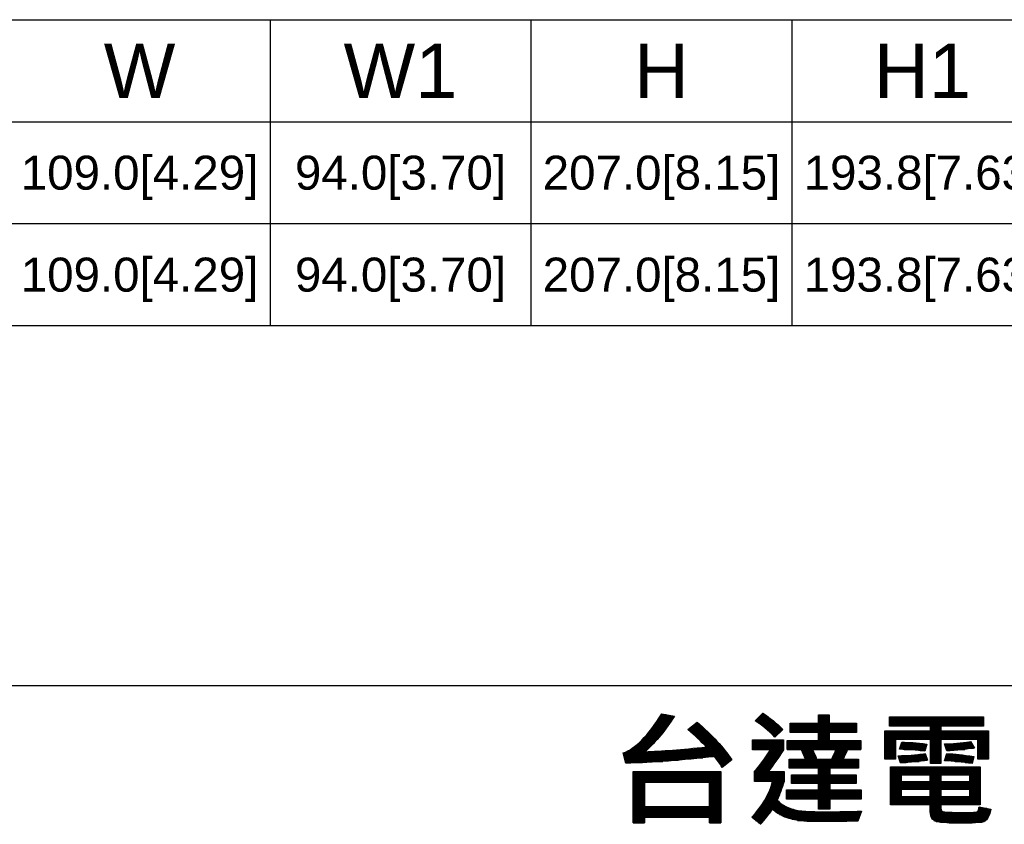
# Model space of a CAD drawing. Header units: millimetres. Extents: x 0 to 1105, y 0 to 772.
# Tile 4 of 50: x 140 to 285, y 116 to 234. Entities that reach past the tile are written whole.
import ezdxf

# ---------------------------------------------------------------- set-up
doc = ezdxf.new("R2010")
doc.units = ezdxf.units.MM
doc.header["$LTSCALE"] = 60.775
doc.layers.get('0').update_dxf_attribs({"linetype": 'CONTINUOUS'})
doc.styles.get("Standard").update_dxf_attribs({"font": 'micross.ttf'})

msp = doc.modelspace()

# ---------------------------------------------------------------- linework, layer by layer
at = {"linetype": 'Continuous'}
for p, q in [((89.66, 233.94), (406.86, 233.94)), ((176.46, 233.94), (176.46, 188.94)), ((214.86, 233.94), (214.86, 188.94)), ((253.26, 233.94), (253.26, 188.94)), ((89.66, 218.94), (406.86, 218.94)), ((89.66, 203.94), (406.86, 203.94)), ((89.66, 188.94), (406.86, 188.94))]:
    msp.add_line(p, q, dxfattribs=at)
at = {"color": 3, "linetype": 'Continuous'}
msp.add_line((526.5, 135.95), (19.5, 135.95), dxfattribs=at)
at = {"color": 4, "linetype": 'Continuous'}
for p, q in [((234.12, 131.85), (235.96, 131.49)), ((247.86, 130.78), (248.98, 131.93)), ((248.96, 131.91), (249, 131.91)), ((233.23, 130.5), (235.32, 130.5)), ((233.35, 130.67), (235.44, 130.67)), ((233.47, 130.85), (235.55, 130.85)), ((233.59, 131.03), (235.67, 131.03)), ((233.7, 131.2), (235.78, 131.2)), ((233.82, 131.38), (235.9, 131.38)), ((233.93, 131.56), (235.62, 131.56)), ((234.05, 131.73), (234.73, 131.73)), ((237.92, 129.52), (239.32, 130.6)), ((239.19, 130.5), (239.44, 130.5)), ((247.93, 130.85), (250.46, 130.85)), ((248.03, 130.67), (250.67, 130.67)), ((248.1, 131.03), (250.24, 131.03)), ((248.27, 131.2), (250.01, 131.2)), ((248.3, 130.5), (250.88, 130.5)), ((248.44, 131.38), (249.77, 131.38)), ((248.62, 131.56), (249.52, 131.56)), ((248.79, 131.73), (249.27, 131.73)), ((252.99, 129.1), (252.99, 130.45)), ((252.99, 130.45), (257.15, 130.45)), ((257.15, 130.45), (257.15, 131.69)), ((257.15, 131.69), (258.75, 131.69)), ((257.15, 131.56), (258.75, 131.56)), ((257.15, 131.38), (258.75, 131.38)), ((257.15, 131.2), (258.75, 131.2)), ((257.15, 131.03), (258.75, 131.03)), ((257.15, 130.85), (258.75, 130.85)), ((257.15, 130.67), (258.75, 130.67)), ((257.15, 130.5), (258.75, 130.5)), ((258.75, 131.69), (258.75, 130.45)), ((258.75, 130.45), (262.78, 130.45)), ((262.78, 130.45), (262.78, 129.1)), ((267.61, 130.01), (267.61, 131.4)), ((267.61, 131.4), (281.42, 131.4)), ((267.61, 131.38), (281.42, 131.38)), ((267.61, 131.2), (281.42, 131.2)), ((267.61, 131.03), (281.42, 131.03)), ((267.61, 130.85), (281.42, 130.85)), ((267.61, 130.67), (281.42, 130.67)), ((267.61, 130.5), (281.42, 130.5)), ((281.42, 131.4), (281.42, 130.01)), ((232.17, 129.08), (234.27, 129.08)), ((232.31, 129.26), (234.41, 129.26)), ((232.45, 129.43), (234.55, 129.43)), ((232.59, 129.61), (234.68, 129.61)), ((232.72, 129.79), (234.81, 129.79)), ((232.85, 129.96), (234.94, 129.96)), ((232.98, 130.14), (235.07, 130.14)), ((233.1, 130.32), (235.19, 130.32)), ((238.02, 129.43), (240.61, 129.43)), ((238.03, 129.61), (240.42, 129.61)), ((238.24, 129.26), (240.8, 129.26)), ((238.26, 129.79), (240.23, 129.79)), ((238.45, 129.08), (240.98, 129.08)), ((238.49, 129.96), (240.04, 129.96)), ((238.73, 130.14), (239.84, 130.14)), ((238.96, 130.32), (239.64, 130.32)), ((248.56, 130.32), (251.08, 130.32)), ((248.8, 130.14), (251.28, 130.14)), ((249.03, 129.96), (251.47, 129.96)), ((249.26, 129.79), (251.65, 129.79)), ((249.47, 129.61), (251.83, 129.61)), ((249.68, 129.43), (251.79, 129.43)), ((249.87, 129.26), (251.6, 129.26)), ((250.07, 129.08), (251.42, 129.08)), ((251.9, 129.54), (250.73, 128.42)), ((252.99, 130.32), (262.78, 130.32)), ((252.99, 130.14), (262.78, 130.14)), ((252.99, 129.96), (262.78, 129.96)), ((252.99, 129.79), (262.78, 129.79)), ((252.99, 129.61), (262.78, 129.61)), ((252.99, 129.43), (262.78, 129.43)), ((252.99, 129.26), (262.78, 129.26)), ((257.15, 129.1), (252.99, 129.1)), ((257.15, 127.93), (257.15, 129.1)), ((257.15, 129.08), (258.75, 129.08)), ((262.78, 129.1), (258.75, 129.1)), ((258.75, 129.1), (258.75, 127.93)), ((266.93, 125.14), (266.93, 129.35)), ((266.93, 129.35), (273.65, 129.35)), ((266.93, 129.26), (282.2, 129.26)), ((266.93, 129.08), (282.2, 129.08)), ((267.61, 130.32), (281.42, 130.32)), ((267.61, 130.14), (281.42, 130.14)), ((273.65, 130.01), (267.61, 130.01)), ((273.65, 129.35), (273.65, 130.01)), ((273.65, 129.96), (275.16, 129.96)), ((273.65, 129.79), (275.16, 129.79)), ((273.65, 129.61), (275.16, 129.61)), ((273.65, 129.43), (275.16, 129.43)), ((281.42, 130.01), (275.16, 130.01)), ((275.16, 130.01), (275.16, 129.35)), ((275.16, 129.35), (282.2, 129.35)), ((282.2, 129.35), (282.2, 125.14)), ((230.87, 127.66), (233.06, 127.66)), ((231.05, 127.84), (233.22, 127.84)), ((231.23, 128.02), (233.38, 128.02)), ((231.4, 128.19), (233.54, 128.19)), ((231.56, 128.37), (233.69, 128.37)), ((231.72, 128.55), (233.84, 128.55)), ((231.87, 128.73), (233.99, 128.73)), ((232.02, 128.9), (234.13, 128.9)), ((238.65, 128.9), (241.16, 128.9)), ((238.86, 128.73), (241.34, 128.73)), ((239.06, 128.55), (241.52, 128.55)), ((239.25, 128.37), (241.69, 128.37)), ((239.44, 128.19), (241.86, 128.19)), ((239.63, 128.02), (242.03, 128.02)), ((239.81, 127.84), (242.19, 127.84)), ((239.99, 127.66), (242.35, 127.66)), ((247.44, 126.54), (247.44, 127.99)), ((247.44, 127.99), (252, 127.99)), ((247.44, 127.84), (252, 127.84)), ((247.44, 127.66), (252, 127.66)), ((250.25, 128.9), (251.23, 128.9)), ((250.43, 128.73), (251.05, 128.73)), ((250.61, 128.55), (250.86, 128.55)), ((252, 127.99), (252, 126.54)), ((252.57, 126.56), (252.57, 127.93)), ((252.57, 127.93), (257.15, 127.93)), ((252.57, 127.84), (263.39, 127.84)), ((252.57, 127.66), (263.39, 127.66)), ((257.15, 128.9), (258.75, 128.9)), ((257.15, 128.73), (258.75, 128.73)), ((257.15, 128.55), (258.75, 128.55)), ((257.15, 128.37), (258.75, 128.37)), ((257.15, 128.19), (258.75, 128.19)), ((257.15, 128.02), (258.75, 128.02)), ((258.75, 127.93), (263.39, 127.93)), ((263.39, 127.93), (263.39, 126.56)), ((266.93, 128.9), (282.2, 128.9)), ((266.93, 128.73), (282.2, 128.73)), ((266.93, 128.55), (282.2, 128.55)), ((266.93, 128.37), (282.2, 128.37)), ((266.93, 128.19), (282.2, 128.19)), ((266.93, 128.02), (268.48, 128.02)), ((266.93, 127.84), (268.48, 127.84)), ((266.93, 127.66), (268.48, 127.66)), ((273.65, 128.06), (268.48, 128.06)), ((268.48, 128.06), (268.48, 125.14)), ((269.09, 126.62), (269.41, 127.64)), ((273.65, 124.54), (273.65, 128.06)), ((273.65, 128.02), (275.16, 128.02)), ((273.65, 127.84), (275.16, 127.84)), ((273.65, 127.66), (275.16, 127.66)), ((280.63, 128.06), (275.16, 128.06)), ((275.16, 128.06), (275.16, 124.54)), ((278.95, 127.66), (279.6, 127.66)), ((279.55, 127.75), (280.12, 126.8)), ((280.63, 125.14), (280.63, 128.06)), ((280.63, 128.02), (282.2, 128.02)), ((280.63, 127.84), (282.2, 127.84)), ((280.63, 127.66), (282.2, 127.66)), ((228.82, 124.56), (228.43, 126.09)), ((228.44, 126.07), (243.69, 126.07)), ((228.84, 126.25), (243.55, 126.25)), ((229.21, 126.42), (231.83, 126.42)), ((229.52, 126.6), (232.01, 126.6)), ((229.79, 126.78), (232.2, 126.78)), ((230.03, 126.96), (232.38, 126.96)), ((230.26, 127.13), (232.55, 127.13)), ((230.48, 127.31), (232.73, 127.31)), ((230.68, 127.49), (232.89, 127.49)), ((234.72, 126.42), (243.41, 126.42)), ((236.94, 126.6), (243.27, 126.6)), ((238.84, 126.78), (243.12, 126.78)), ((240.17, 127.49), (242.51, 127.49)), ((240.34, 127.31), (242.67, 127.31)), ((240.5, 127.13), (242.82, 127.13)), ((240.57, 126.96), (242.98, 126.96)), ((247.44, 127.49), (252, 127.49)), ((247.44, 127.31), (252, 127.31)), ((247.44, 127.13), (252, 127.13)), ((247.44, 126.96), (252, 126.96)), ((247.44, 126.78), (252, 126.78)), ((247.44, 126.6), (252, 126.6)), ((250.09, 126.54), (247.44, 126.54)), ((249.79, 126.07), (251.71, 126.07)), ((249.9, 126.25), (251.82, 126.25)), ((250.01, 126.42), (251.93, 126.42)), ((252.57, 127.49), (263.39, 127.49)), ((252.57, 127.31), (263.39, 127.31)), ((252.57, 127.13), (263.39, 127.13)), ((252.57, 126.96), (263.39, 126.96)), ((252.57, 126.78), (263.39, 126.78)), ((252.57, 126.6), (263.39, 126.6)), ((254.59, 126.56), (252.57, 126.56)), ((254.67, 126.42), (256.34, 126.42)), ((254.76, 126.25), (256.43, 126.25)), ((254.86, 126.07), (256.51, 126.07)), ((259.72, 126.56), (256.27, 126.56)), ((259.53, 126.07), (261.21, 126.07)), ((259.6, 126.25), (261.29, 126.25)), ((259.67, 126.42), (261.36, 126.42)), ((263.39, 126.56), (261.42, 126.56)), ((266.93, 127.49), (268.48, 127.49)), ((266.93, 127.31), (268.48, 127.31)), ((266.93, 127.13), (268.48, 127.13)), ((266.93, 126.96), (268.48, 126.96)), ((266.93, 126.78), (268.48, 126.78)), ((266.93, 126.6), (268.48, 126.6)), ((266.93, 126.42), (268.48, 126.42)), ((266.93, 126.25), (268.48, 126.25)), ((266.93, 126.07), (268.48, 126.07)), ((269.14, 126.78), (272.92, 126.78)), ((269.19, 126.96), (272.97, 126.96)), ((269.25, 127.13), (273.02, 127.13)), ((269.31, 127.31), (273.07, 127.31)), ((269.36, 127.49), (272.24, 127.49)), ((269.75, 126.6), (272.87, 126.6)), ((272.14, 126.42), (272.82, 126.42)), ((273.09, 127.38), (272.8, 126.34)), ((273.65, 127.49), (275.16, 127.49)), ((273.65, 127.31), (275.16, 127.31)), ((273.65, 127.13), (275.16, 127.13)), ((273.65, 126.96), (275.16, 126.96)), ((273.65, 126.78), (275.16, 126.78)), ((273.65, 126.6), (275.16, 126.6)), ((273.65, 126.42), (275.16, 126.42)), ((273.65, 126.25), (275.16, 126.25)), ((273.65, 126.07), (275.16, 126.07)), ((276.07, 126.4), (275.71, 127.4)), ((275.74, 127.31), (279.82, 127.31)), ((275.8, 127.13), (279.92, 127.13)), ((275.87, 126.96), (280.03, 126.96)), ((275.93, 126.78), (279.97, 126.78)), ((276, 126.6), (278.68, 126.6)), ((276.06, 126.42), (276.54, 126.42)), ((277.35, 127.49), (279.71, 127.49)), ((280.63, 127.49), (282.2, 127.49)), ((280.63, 127.31), (282.2, 127.31)), ((280.63, 127.13), (282.2, 127.13)), ((280.63, 126.96), (282.2, 126.96)), ((280.63, 126.78), (282.2, 126.78)), ((280.63, 126.6), (282.2, 126.6)), ((280.63, 126.42), (282.2, 126.42)), ((280.63, 126.25), (282.2, 126.25)), ((280.63, 126.07), (282.2, 126.07)), ((228.48, 125.89), (243.82, 125.89)), ((228.53, 125.72), (243.95, 125.72)), ((228.57, 125.54), (241.72, 125.54)), ((228.62, 125.36), (240.15, 125.36)), ((228.66, 125.19), (238.43, 125.19)), ((228.7, 125.01), (236.51, 125.01)), ((228.75, 124.83), (234.25, 124.83)), ((228.79, 124.65), (231.29, 124.65)), ((241.88, 125.54), (244.08, 125.54)), ((242.01, 125.36), (244.21, 125.36)), ((242.15, 125.19), (244.33, 125.19)), ((242.28, 125.01), (244.3, 125.01)), ((242.41, 124.83), (244.08, 124.83)), ((242.53, 124.65), (243.86, 124.65)), ((244.4, 125.08), (242.99, 123.95)), ((248.79, 124.65), (250.75, 124.65)), ((248.93, 124.83), (250.88, 124.83)), ((249.06, 125.01), (251, 125.01)), ((249.18, 125.19), (251.12, 125.19)), ((249.31, 125.36), (251.24, 125.36)), ((249.43, 125.54), (251.36, 125.54)), ((249.55, 125.72), (251.48, 125.72)), ((249.67, 125.89), (251.59, 125.89)), ((252.84, 123.83), (252.84, 125.17)), ((252.84, 125.17), (255.25, 125.17)), ((252.84, 125.01), (263.04, 125.01)), ((252.84, 124.83), (263.04, 124.83)), ((252.84, 124.65), (263.04, 124.65)), ((254.94, 125.89), (256.59, 125.89)), ((255.03, 125.72), (256.67, 125.72)), ((255.11, 125.54), (256.75, 125.54)), ((255.18, 125.36), (256.82, 125.36)), ((255.25, 125.19), (256.89, 125.19)), ((256.89, 125.17), (259.12, 125.17)), ((259.13, 125.19), (260.78, 125.19)), ((259.21, 125.36), (260.88, 125.36)), ((259.3, 125.54), (260.97, 125.54)), ((259.38, 125.72), (261.05, 125.72)), ((259.45, 125.89), (261.14, 125.89)), ((260.78, 125.17), (263.04, 125.17)), ((263.04, 125.17), (263.04, 123.83)), ((266.93, 125.89), (268.48, 125.89)), ((266.93, 125.72), (268.48, 125.72)), ((266.93, 125.54), (268.48, 125.54)), ((266.93, 125.36), (268.48, 125.36)), ((266.93, 125.19), (268.48, 125.19)), ((268.48, 125.14), (266.93, 125.14)), ((269.21, 124.61), (268.9, 125.67)), ((268.94, 125.54), (273.01, 125.54)), ((268.99, 125.36), (273.07, 125.36)), ((269.04, 125.19), (273.13, 125.19)), ((269.09, 125.01), (273.16, 125.01)), ((269.15, 124.83), (272, 124.83)), ((269.2, 124.65), (270.04, 124.65)), ((270.15, 125.72), (272.95, 125.72)), ((272.09, 125.89), (272.89, 125.89)), ((272.86, 125.99), (273.18, 125.01)), ((273.65, 125.89), (275.16, 125.89)), ((273.65, 125.72), (275.16, 125.72)), ((273.65, 125.54), (275.16, 125.54)), ((273.65, 125.36), (275.16, 125.36)), ((273.65, 125.19), (275.16, 125.19)), ((273.65, 125.01), (275.16, 125.01)), ((273.65, 124.83), (275.16, 124.83)), ((273.65, 124.65), (275.16, 124.65)), ((275.71, 124.94), (276.07, 125.98)), ((275.73, 125.01), (279.88, 125.01)), ((275.79, 125.19), (279.92, 125.19)), ((275.85, 125.36), (279.97, 125.36)), ((275.92, 125.54), (280, 125.54)), ((275.98, 125.72), (278.89, 125.72)), ((276.04, 125.89), (277.43, 125.89)), ((277.27, 124.83), (279.84, 124.83)), ((278.77, 124.65), (279.79, 124.65)), ((280.01, 125.54), (279.76, 124.5)), ((280.63, 125.89), (282.2, 125.89)), ((280.63, 125.72), (282.2, 125.72)), ((280.63, 125.54), (282.2, 125.54)), ((280.63, 125.36), (282.2, 125.36)), ((280.63, 125.19), (282.2, 125.19)), ((282.2, 125.14), (280.63, 125.14)), ((229.87, 115.78), (229.87, 123.33)), ((229.87, 123.33), (242.79, 123.33)), ((229.87, 123.24), (242.79, 123.24)), ((242.65, 124.48), (243.64, 124.48)), ((242.77, 124.3), (243.42, 124.3)), ((242.79, 123.33), (242.79, 115.78)), ((242.89, 124.12), (243.2, 124.12)), ((247.73, 121.86), (247.73, 123.39)), ((247.73, 123.24), (252.09, 123.24)), ((247.76, 123.42), (249.81, 123.42)), ((247.92, 123.59), (249.95, 123.59)), ((248.07, 123.77), (250.09, 123.77)), ((248.23, 123.95), (250.23, 123.95)), ((248.37, 124.12), (250.36, 124.12)), ((248.52, 124.3), (250.49, 124.3)), ((248.66, 124.48), (250.62, 124.48)), ((249.74, 123.33), (252.09, 123.33)), ((252.09, 123.33), (252.09, 121.86)), ((252.84, 124.48), (263.04, 124.48)), ((252.84, 124.3), (263.04, 124.3)), ((252.84, 124.12), (263.04, 124.12)), ((252.84, 123.95), (263.04, 123.95)), ((257.17, 123.83), (252.84, 123.83)), ((257.17, 122.87), (257.17, 123.83)), ((257.17, 123.77), (258.81, 123.77)), ((257.17, 123.59), (258.81, 123.59)), ((257.17, 123.42), (258.81, 123.42)), ((257.17, 123.24), (258.81, 123.24)), ((263.04, 123.83), (258.81, 123.83)), ((258.81, 123.83), (258.81, 122.87)), ((267.75, 118.46), (267.75, 124.04)), ((267.75, 124.04), (280.96, 124.04)), ((267.75, 123.95), (280.96, 123.95)), ((267.75, 123.77), (280.96, 123.77)), ((267.75, 123.59), (280.96, 123.59)), ((267.75, 123.42), (280.96, 123.42)), ((267.75, 123.24), (280.96, 123.24)), ((275.16, 124.54), (273.65, 124.54)), ((280.96, 124.04), (280.96, 118.46)), ((229.87, 123.06), (242.79, 123.06)), ((229.87, 122.88), (242.79, 122.88)), ((229.87, 122.71), (242.79, 122.71)), ((229.87, 122.53), (242.79, 122.53)), ((229.87, 122.35), (242.79, 122.35)), ((229.87, 122.18), (242.79, 122.18)), ((229.87, 122), (242.79, 122)), ((229.87, 121.82), (242.79, 121.82)), ((241.13, 121.74), (231.54, 121.74)), ((231.54, 121.74), (231.54, 118.19)), ((241.13, 118.19), (241.13, 121.74)), ((247.73, 123.06), (252.09, 123.06)), ((247.73, 122.88), (252.09, 122.88)), ((247.73, 122.71), (252.09, 122.71)), ((247.73, 122.53), (252.09, 122.53)), ((247.73, 122.35), (252.09, 122.35)), ((247.73, 122.18), (252.09, 122.18)), ((247.73, 122), (252.09, 122)), ((250.4, 121.86), (247.73, 121.86)), ((250.39, 121.82), (252.08, 121.82)), ((253.21, 121.58), (253.21, 122.87)), ((253.21, 122.87), (257.17, 122.87)), ((253.21, 122.71), (262.69, 122.71)), ((253.21, 122.53), (262.69, 122.53)), ((253.21, 122.35), (262.69, 122.35)), ((253.21, 122.18), (262.69, 122.18)), ((253.21, 122), (262.69, 122)), ((253.21, 121.82), (262.69, 121.82)), ((257.17, 123.06), (258.81, 123.06)), ((257.17, 122.88), (258.81, 122.88)), ((258.81, 122.87), (262.69, 122.87)), ((262.69, 122.87), (262.69, 121.58)), ((267.75, 123.06), (280.96, 123.06)), ((267.75, 122.88), (280.96, 122.88)), ((267.75, 122.71), (269.32, 122.71)), ((267.75, 122.53), (269.32, 122.53)), ((267.75, 122.35), (269.32, 122.35)), ((267.75, 122.18), (269.32, 122.18)), ((267.75, 122), (269.32, 122)), ((267.75, 121.82), (280.96, 121.82)), ((273.61, 122.87), (269.32, 122.87)), ((269.32, 122.87), (269.32, 121.9)), ((269.32, 121.9), (273.61, 121.9)), ((273.61, 121.9), (273.61, 122.87)), ((273.61, 122.71), (275.18, 122.71)), ((273.61, 122.53), (275.18, 122.53)), ((273.61, 122.35), (275.18, 122.35)), ((273.61, 122.18), (275.18, 122.18)), ((273.61, 122), (275.18, 122)), ((279.43, 122.87), (275.18, 122.87)), ((275.18, 122.87), (275.18, 121.9)), ((275.18, 121.9), (279.43, 121.9)), ((279.43, 121.9), (279.43, 122.87)), ((279.43, 122.71), (280.96, 122.71)), ((279.43, 122.53), (280.96, 122.53)), ((279.43, 122.35), (280.96, 122.35)), ((279.43, 122.18), (280.96, 122.18)), ((279.43, 122), (280.96, 122)), ((229.87, 121.65), (231.54, 121.65)), ((229.87, 121.47), (231.54, 121.47)), ((229.87, 121.29), (231.54, 121.29)), ((229.87, 121.11), (231.54, 121.11)), ((229.87, 120.94), (231.54, 120.94)), ((229.87, 120.76), (231.54, 120.76)), ((229.87, 120.58), (231.54, 120.58)), ((229.87, 120.41), (231.54, 120.41)), ((241.13, 121.65), (242.79, 121.65)), ((241.13, 121.47), (242.79, 121.47)), ((241.13, 121.29), (242.79, 121.29)), ((241.13, 121.11), (242.79, 121.11)), ((241.13, 120.94), (242.79, 120.94)), ((241.13, 120.76), (242.79, 120.76)), ((241.13, 120.58), (242.79, 120.58)), ((241.13, 120.41), (242.79, 120.41)), ((249.91, 120.41), (251.6, 120.41)), ((249.98, 120.58), (251.67, 120.58)), ((250.05, 120.76), (251.73, 120.76)), ((250.12, 120.94), (251.79, 120.94)), ((250.18, 121.11), (251.85, 121.11)), ((250.24, 121.29), (251.91, 121.29)), ((250.29, 121.47), (251.97, 121.47)), ((250.34, 121.65), (252.03, 121.65)), ((252.48, 119.29), (252.48, 120.67)), ((252.48, 120.67), (257.17, 120.67)), ((252.48, 120.58), (263.43, 120.58)), ((252.48, 120.41), (263.43, 120.41)), ((253.21, 121.65), (262.69, 121.65)), ((257.17, 121.58), (253.21, 121.58)), ((257.17, 120.67), (257.17, 121.58)), ((257.17, 121.47), (258.81, 121.47)), ((257.17, 121.29), (258.81, 121.29)), ((257.17, 121.11), (258.81, 121.11)), ((257.17, 120.94), (258.81, 120.94)), ((257.17, 120.76), (258.81, 120.76)), ((262.69, 121.58), (258.81, 121.58)), ((258.81, 121.58), (258.81, 120.67)), ((258.81, 120.67), (263.43, 120.67)), ((263.43, 120.67), (263.43, 119.29)), ((267.75, 121.65), (280.96, 121.65)), ((267.75, 121.47), (280.96, 121.47)), ((267.75, 121.29), (280.96, 121.29)), ((267.75, 121.11), (280.96, 121.11)), ((267.75, 120.94), (280.96, 120.94)), ((267.75, 120.76), (280.96, 120.76)), ((267.75, 120.58), (269.32, 120.58)), ((267.75, 120.41), (269.32, 120.41)), ((273.61, 120.73), (269.32, 120.73)), ((269.32, 120.73), (269.32, 119.68)), ((273.61, 119.68), (273.61, 120.73)), ((273.61, 120.58), (275.18, 120.58)), ((273.61, 120.41), (275.18, 120.41)), ((279.43, 120.73), (275.18, 120.73)), ((275.18, 120.73), (275.18, 119.68)), ((279.43, 119.68), (279.43, 120.73)), ((279.43, 120.58), (280.96, 120.58)), ((279.43, 120.41), (280.96, 120.41)), ((229.87, 120.23), (231.54, 120.23)), ((229.87, 120.05), (231.54, 120.05)), ((229.87, 119.88), (231.54, 119.88)), ((229.87, 119.7), (231.54, 119.7)), ((229.87, 119.52), (231.54, 119.52)), ((229.87, 119.34), (231.54, 119.34)), ((229.87, 119.17), (231.54, 119.17)), ((229.87, 118.99), (231.54, 118.99)), ((229.87, 118.81), (231.54, 118.81)), ((241.13, 120.23), (242.79, 120.23)), ((241.13, 120.05), (242.79, 120.05)), ((241.13, 119.88), (242.79, 119.88)), ((241.13, 119.7), (242.79, 119.7)), ((241.13, 119.52), (242.79, 119.52)), ((241.13, 119.34), (242.79, 119.34)), ((241.13, 119.17), (242.79, 119.17)), ((241.13, 118.99), (242.79, 118.99)), ((241.13, 118.81), (242.79, 118.81)), ((249.07, 118.81), (251.43, 118.81)), ((249.18, 118.99), (251.25, 118.99)), ((249.29, 119.17), (251.1, 119.17)), ((249.39, 119.34), (251.18, 119.34)), ((249.49, 119.52), (251.25, 119.52)), ((249.58, 119.7), (251.33, 119.7)), ((249.67, 119.88), (251.4, 119.88)), ((249.75, 120.05), (251.47, 120.05)), ((249.83, 120.23), (251.53, 120.23)), ((252.48, 120.23), (263.43, 120.23)), ((252.48, 120.05), (263.43, 120.05)), ((252.48, 119.88), (263.43, 119.88)), ((252.48, 119.7), (263.43, 119.7)), ((252.48, 119.52), (263.43, 119.52)), ((252.48, 119.34), (263.43, 119.34)), ((257.17, 119.29), (252.48, 119.29)), ((257.17, 117.82), (257.17, 119.29)), ((257.17, 119.17), (258.81, 119.17)), ((257.17, 118.99), (258.81, 118.99)), ((257.17, 118.81), (258.81, 118.81)), ((263.43, 119.29), (258.81, 119.29)), ((258.81, 119.29), (258.81, 117.82)), ((267.75, 120.23), (269.32, 120.23)), ((267.75, 120.05), (269.32, 120.05)), ((267.75, 119.88), (269.32, 119.88)), ((267.75, 119.7), (269.32, 119.7)), ((267.75, 119.52), (280.96, 119.52)), ((267.75, 119.34), (280.96, 119.34)), ((267.75, 119.17), (280.96, 119.17)), ((267.75, 118.99), (280.96, 118.99)), ((267.75, 118.81), (280.96, 118.81)), ((269.32, 119.68), (273.61, 119.68)), ((273.61, 120.23), (275.18, 120.23)), ((273.61, 120.05), (275.18, 120.05)), ((273.61, 119.88), (275.18, 119.88)), ((273.61, 119.7), (275.18, 119.7)), ((275.18, 119.68), (279.43, 119.68)), ((279.43, 120.23), (280.96, 120.23)), ((279.43, 120.05), (280.96, 120.05)), ((279.43, 119.88), (280.96, 119.88)), ((279.43, 119.7), (280.96, 119.7)), ((229.87, 118.64), (231.54, 118.64)), ((229.87, 118.46), (231.54, 118.46)), ((229.87, 118.28), (231.54, 118.28)), ((229.87, 118.11), (242.79, 118.11)), ((229.87, 117.93), (242.79, 117.93)), ((229.87, 117.75), (242.79, 117.75)), ((229.87, 117.57), (242.79, 117.57)), ((229.87, 117.4), (242.79, 117.4)), ((231.54, 118.19), (241.13, 118.19)), ((241.13, 118.64), (242.79, 118.64)), ((241.13, 118.46), (242.79, 118.46)), ((241.13, 118.28), (242.79, 118.28)), ((248.04, 117.4), (250.11, 117.4)), ((248.18, 117.57), (250.23, 117.57)), ((248.33, 117.75), (250.35, 117.75)), ((248.46, 117.93), (252.97, 117.93)), ((248.59, 118.11), (252.54, 118.11)), ((248.72, 118.28), (252.19, 118.28)), ((248.84, 118.46), (251.9, 118.46)), ((248.96, 118.64), (251.65, 118.64)), ((250.47, 117.75), (253.53, 117.75)), ((250.68, 117.57), (254.39, 117.57)), ((250.9, 117.4), (263.43, 117.4)), ((257.17, 118.64), (258.81, 118.64)), ((257.17, 118.46), (258.81, 118.46)), ((257.17, 118.28), (258.81, 118.28)), ((257.17, 118.11), (258.81, 118.11)), ((257.17, 117.93), (258.81, 117.93)), ((258.81, 117.82), (257.17, 117.82)), ((263.48, 117.53), (262.93, 116.03)), ((267.75, 118.64), (280.96, 118.64)), ((273.61, 118.46), (267.75, 118.46)), ((273.61, 118.46), (275.18, 118.46)), ((273.61, 117.44), (273.61, 118.46)), ((273.61, 118.28), (275.18, 118.28)), ((273.61, 118.11), (275.18, 118.11)), ((273.61, 117.93), (275.18, 117.93)), ((273.61, 117.75), (275.19, 117.75)), ((273.61, 117.57), (275.27, 117.57)), ((273.61, 117.4), (275.7, 117.4)), ((280.96, 118.46), (275.18, 118.46)), ((275.18, 118.46), (275.18, 117.91)), ((280.42, 117.4), (282.44, 117.4)), ((280.64, 117.57), (282.49, 117.57)), ((280.73, 117.75), (282.52, 117.75)), ((280.78, 117.93), (281.91, 117.93)), ((280.79, 118.15), (282.53, 117.81)), ((280.79, 118.11), (281.03, 118.11)), ((229.87, 117.22), (242.79, 117.22)), ((229.87, 117.04), (242.79, 117.04)), ((229.87, 116.87), (242.79, 116.87)), ((229.87, 116.69), (242.79, 116.69)), ((229.87, 116.51), (231.54, 116.51)), ((229.87, 116.34), (231.54, 116.34)), ((229.87, 116.16), (231.54, 116.16)), ((229.87, 115.98), (231.54, 115.98)), ((241.13, 116.6), (231.54, 116.6)), ((231.54, 116.6), (231.54, 115.78)), ((241.13, 115.78), (241.13, 116.6)), ((241.13, 116.51), (242.79, 116.51)), ((241.13, 116.34), (242.79, 116.34)), ((241.13, 116.16), (242.79, 116.16)), ((241.13, 115.98), (242.79, 115.98)), ((248.63, 115.58), (247.34, 116.62)), ((247.4, 116.69), (249.58, 116.69)), ((247.47, 116.51), (249.43, 116.51)), ((247.57, 116.87), (249.71, 116.87)), ((247.69, 116.34), (249.29, 116.34)), ((247.73, 117.04), (249.85, 117.04)), ((247.89, 117.22), (249.98, 117.22)), ((247.91, 116.16), (249.14, 116.16)), ((248.13, 115.98), (248.99, 115.98)), ((251.15, 117.22), (263.37, 117.22)), ((251.44, 117.04), (263.3, 117.04)), ((251.77, 116.87), (263.24, 116.87)), ((252.16, 116.69), (263.17, 116.69)), ((252.64, 116.51), (263.11, 116.51)), ((253.24, 116.34), (263.04, 116.34)), ((254.08, 116.16), (262.98, 116.16)), ((273.62, 117.22), (282.4, 117.22)), ((273.64, 117.04), (282.34, 117.04)), ((273.67, 116.87), (282.27, 116.87)), ((273.73, 116.69), (282.19, 116.69)), ((273.81, 116.51), (282.08, 116.51)), ((273.94, 116.34), (281.95, 116.34)), ((274.12, 116.16), (281.79, 116.16)), ((274.46, 115.98), (281.55, 115.98)), ((229.87, 115.8), (231.54, 115.8)), ((231.54, 115.78), (229.87, 115.78)), ((241.13, 115.8), (242.79, 115.8)), ((242.79, 115.78), (241.13, 115.78)), ((248.35, 115.8), (248.83, 115.8)), ((248.57, 115.63), (248.67, 115.63)), ((276.4, 115.8), (279.79, 115.8))]:
    msp.add_line(p, q, dxfattribs=at)
for centre, radius, start, end in [((268.67, 95.94), 30.68, 82.2626, 89.2251), ((227.27, 114.06), 18.58, 32.1911, 38.2426), ((235.5, 127.77), 17.91, 317.1139, 326.2699)]:
    msp.add_arc(centre, radius, start, end, dxfattribs=at)
for points in [[(228.43, 126.09), (230.18, 126.65), (232.08, 128.58), (234.12, 131.85)], [(248.98, 131.93), (250.02, 131.25), (250.99, 130.46), (251.9, 129.54)], [(235.96, 131.49), (234.75, 129.53), (233.31, 127.78), (231.64, 126.25)], [(239.32, 130.6), (241.5, 128.71), (243.19, 126.87), (244.4, 125.08)], [(250.73, 128.42), (249.79, 129.4), (248.84, 130.18), (247.86, 130.78)], [(240.66, 126.96), (239.9, 127.79), (238.99, 128.65), (237.92, 129.52)], [(269.41, 127.64), (270.42, 127.66), (271.65, 127.57), (273.09, 127.38)], [(275.71, 127.4), (276.83, 127.42), (278.11, 127.53), (279.55, 127.75)], [(231.64, 126.25), (234.02, 126.34), (237.03, 126.58), (240.66, 126.96)], [(247.73, 123.39), (248.51, 124.22), (249.29, 125.27), (250.09, 126.54)], [(252, 126.54), (251.28, 125.37), (250.53, 124.3), (249.74, 123.33)], [(255.25, 125.17), (255.09, 125.6), (254.87, 126.06), (254.59, 126.56)], [(256.27, 126.56), (256.5, 126.13), (256.71, 125.67), (256.89, 125.17)], [(259.12, 125.17), (259.37, 125.67), (259.56, 126.13), (259.72, 126.56)], [(261.42, 126.56), (261.21, 126.04), (261, 125.58), (260.78, 125.17)], [(280.12, 126.8), (278.89, 126.6), (277.54, 126.46), (276.07, 126.4)], [(241.86, 125.56), (237.17, 125), (232.82, 124.67), (228.82, 124.56)], [(268.9, 125.67), (270.1, 125.68), (271.42, 125.79), (272.86, 125.99)], [(273.18, 125.01), (272.05, 124.81), (270.72, 124.67), (269.21, 124.61)], [(279.76, 124.5), (278.31, 124.74), (276.96, 124.89), (275.71, 124.94)], [(276.07, 125.98), (277.15, 125.95), (278.46, 125.81), (280.01, 125.54)], [(247.34, 116.62), (248.9, 118.23), (249.92, 119.98), (250.4, 121.86)], [(252.09, 121.86), (251.79, 120.89), (251.46, 119.99), (251.09, 119.15)], [(251.09, 119.15), (251.53, 118.67), (252.06, 118.3), (252.69, 118.04)], [(252.69, 118.04), (253.33, 117.77), (253.99, 117.61), (254.69, 117.54)], [(273.93, 116.34), (273.72, 116.6), (273.61, 116.97), (273.61, 117.44)], [(275.18, 117.91), (275.18, 117.66), (275.27, 117.5), (275.46, 117.44)], [(280.2, 117.35), (280.4, 117.36), (280.56, 117.44), (280.65, 117.58)], [(280.65, 117.58), (280.74, 117.73), (280.79, 117.91), (280.79, 118.15)], [(282.53, 117.81), (282.43, 117.21), (282.26, 116.76), (282.04, 116.45)], [(274.93, 115.87), (274.48, 115.93), (274.15, 116.08), (273.93, 116.34)], [(282.04, 116.45), (281.81, 116.14), (281.57, 115.95), (281.3, 115.89)]]:
    msp.add_open_spline(points, degree=3, dxfattribs=at)
for points, knots in [([(262.93, 116.03), (260.84, 116), (258.67, 115.98), (256.44, 115.98), (256.44, 115.98), (253.68, 115.98), (251.66, 116.59), (250.4, 117.82)], [0.04761905, 0.04761905, 0.04761905, 0.04761905, 0.0952381, 0.0952381, 0.0952381, 0.09523811, 0.14285714, 0.14285714, 0.14285714, 0.14285714]), ([(254.69, 117.54), (255.39, 117.47), (256.64, 117.43), (258.44, 117.43), (258.44, 117.43), (260.1, 117.43), (261.78, 117.46), (263.48, 117.53)], [0.9047619, 0.9047619, 0.9047619, 0.9047619, 0.95238095, 0.95238095, 0.95238095, 0.95238096, 1, 1, 1, 1]), ([(275.46, 117.44), (275.65, 117.37), (276.71, 117.33), (278.65, 117.33), (278.65, 117.33), (279.48, 117.33), (279.99, 117.34), (280.2, 117.35)], [0.7368421, 0.7368421, 0.7368421, 0.7368421, 0.7894737, 0.7894737, 0.7894737, 0.7894737, 0.8421053, 0.8421053, 0.8421053, 0.8421053]), ([(281.3, 115.89), (281.03, 115.82), (279.94, 115.79), (278.01, 115.79), (278.01, 115.79), (276.41, 115.79), (275.39, 115.82), (274.93, 115.87)], [0.1052632, 0.1052632, 0.1052632, 0.1052632, 0.1578947, 0.1578947, 0.1578947, 0.1578947, 0.2105263, 0.2105263, 0.2105263, 0.2105263])]:
    msp.add_open_spline(points, degree=3, knots=knots, dxfattribs=at)

# ---------------------------------------------------------------- texts
at = {"linetype": 'Continuous', "attachment_point": 2, "line_spacing_factor": 0.9}
for s, insert, char_height, width in [('W', (157.26, 230.44), 8, 10.5672), ('W1', (195.66, 230.44), 8, 16.806), ('H', (234.06, 230.44), 8, 8.0896), ('H1', (272.46, 230.44), 8, 14.3284), ('109.0[4.29]', (157.26, 213.94), 5, 35.056), ('94.0[3.70]', (195.66, 213.94), 5, 31.1567), ('207.0[8.15]', (234.06, 213.94), 5, 35.056), ('193.8[7.63]', (272.46, 213.94), 5, 35.056), ('109.0[4.29]', (157.26, 198.94), 5, 35.056), ('94.0[3.70]', (195.66, 198.94), 5, 31.1567), ('207.0[8.15]', (234.06, 198.94), 5, 35.056), ('193.8[7.63]', (272.46, 198.94), 5, 35.056)]:
    msp.add_mtext(s, dxfattribs=dict(at, insert=insert, char_height=char_height, width=width))

doc.saveas('drawing.dxf')
